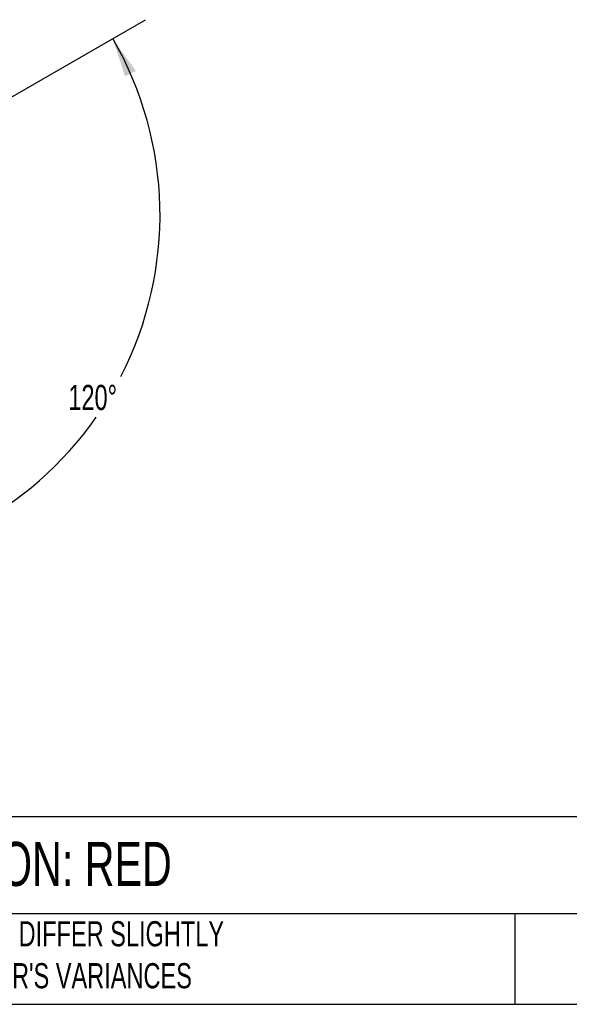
# Model space of a CAD drawing. Header units: millimetres. Extents: x 19 to 819, y 19 to 629.
# Tile 14 of 16: x 237 to 376, y 19 to 267. Entities that reach past the tile are written whole.
import ezdxf

# ---------------------------------------------------------------- set-up
doc = ezdxf.new("R2010")
doc.units = ezdxf.units.MM
doc.header["$LTSCALE"] = 3
doc.linetypes.add('SLD-Solid', pattern=[0])
doc.layers.add('DIMENSIONS', color=140, linetype='SLD-Solid', lineweight=25)
doc.layers.add('TEXT', color=140, linetype='SLD-Solid', lineweight=25)
doc.styles.add('SLDTEXTSTYLE0', font='TXT', dxfattribs={"width": 0.7})
doc.dimstyles.new('SLDDIMSTYLE2', dxfattribs={"dimtxt": 6.474023, "dimasz": 9.906, "dimexe": 0, "dimexo": 0.0625, "dimgap": 1.618506, "dimtad": 0, "dimtih": 1, "dimtoh": 1, "dimdec": 4, "dimlfac": 3, "dimzin": 12, "dimdsep": 46, "dimtxsty": 'SLDTEXTSTYLE0', "dimsah": 1, "dimcen": 0.09, "dimadec": 0, "dimazin": 3, "dimtfac": 1, "dimtdec": 0, "dimtofl": 0, "dimtmove": 0, "dimatfit": 3, "dimfxl": 0, "dimfrac": 2, "dimtolj": 1, "dimtzin": 12, "dimarcsym": 0})

# ---------------------------------------------------------------- blocks, each defined once
blk = doc.blocks.new('_D_5')
at = {"layer": 'DIMENSIONS'}
for p, q in [((217.01, 237.61), (268.7, 267.46)), ((183.4, 179.4), (183.4, 119.7))]:
    blk.add_line(p, q, dxfattribs=at)
for start, end in [(332.7283, 30), (270, 324.981)]:
    blk.add_arc((183.4, 218.21), 88.98, start, end, dxfattribs=at)
for points in [[(260.45, 262.7), (263.56, 253.17), (266.28, 254.55)], [(183.4, 129.23), (193.37, 128.26), (193.2, 131.3)]]:
    blk.add_solid(points, dxfattribs=at)
at = {"layer": 'DIMENSIONS', "insert": (249.24, 175.33), "char_height": 6.35, "attachment_point": 1, "style": 'SLDTEXTSTYLE0'}
blk.add_mtext('120°', dxfattribs=at)

msp = doc.modelspace()

# ---------------------------------------------------------------- linework, layer by layer
at = {"layer": 'TEXT'}
for p, q in [((819.15, 66.378323), (19.05, 66.378323)), ((819.15, 41.91), (19.05, 41.91)), ((361.939433, 41.91), (361.939433, 19.05)), ((19.05, 19.05), (819.15, 19.05))]:
    msp.add_line(p, q, dxfattribs=at)

# ---------------------------------------------------------------- texts
at = {"layer": 'TEXT', "attachment_point": 1, "style": 'SLDTEXTSTYLE0'}
for s, insert, char_height in [('PATLITE AUDIBLE - VISUAL SIGNAL BEACON: RED', (23.897203, 60.019161), 11.1125), ("PART DIMENSIONS MAY DIFFER SLIGHTLY ^JDUE TO MANUFACTURER'S VARIANCES", (165.357853, 40.022323), 6.35)]:
    msp.add_mtext(s, dxfattribs=dict(at, insert=insert, char_height=char_height))

# ---------------------------------------------------------------- dimensions: what is measured, and where the dimension line sits
at = {"layer": 'DIMENSIONS'}
dim = msp.add_angular_dim_2l(base=(224.468583, 139.275955), line1=((183.395541, 183.20843), (183.395541, 218.20843)), line2=((213.70643, 235.70843), (183.395541, 218.20843)), dimstyle='SLDDIMSTYLE2', dxfattribs=at)
dim.commit()
dim.dimension.update_dxf_attribs({"geometry": '_D_5', "text_midpoint": (259.612718, 172.292503), "dimtype": 162})

doc.saveas('drawing.dxf')
